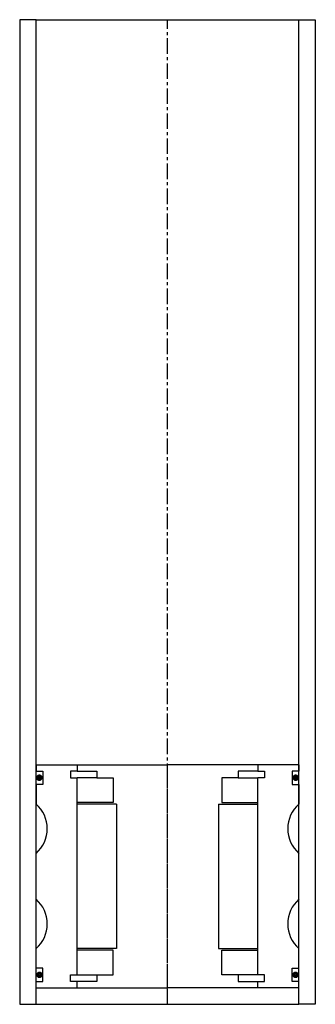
# Model space of a CAD drawing. Extents: x -45 to 45, y -10 to 290.
import ezdxf

# ---------------------------------------------------------------- set-up
doc = ezdxf.new("R2010")
doc.units = 0
doc.header["$LTSCALE"] = 0.15
doc.linetypes.add('CENTER', pattern=[50.8, 31.75, -6.35, 6.35, -6.35])
doc.layers.get('0').update_dxf_attribs({"linetype": 'CONTINUOUS'})
doc.layers.add('CENTER', color=9, linetype='CENTER')

# ---------------------------------------------------------------- blocks, each defined once
blk = doc.blocks.new('6S031090B')
for p, q in [((-40, 34), (-27.5, 34)), ((-40, 34), (-40, 32)), ((-27.5, 34), (0, 34)), ((-27.5, 34), (-27.5, 32)), ((27.5, 34), (0, 34)), ((27.5, 34), (27.5, 32)), ((40, 34), (27.5, 34)), ((40, 34), (40, 32)), ((-40, 32), (-38, 32)), ((-38, 32), (-38, 28)), ((-27.5, 32), (-29.5, 32)), ((-29.5, 32), (-29.5, 30)), ((-27.5, 32), (-21.5, 32)), ((-21.5, 32), (-21.5, 30)), ((27.5, 32), (21.5, 32)), ((21.5, 32), (21.5, 30)), ((27.5, 32), (29.5, 32)), ((29.5, 32), (29.5, 30)), ((40, 32), (38, 32)), ((38, 32), (38, 28)), ((-38, 28), (-40, 28)), ((-40, 28), (-40, 22)), ((-29.5, 30), (-27.5, 30)), ((-27.5, -30), (-27.5, 30)), ((-21.5, 30), (-27.5, 30)), ((-21.5, 30), (-16.5, 30)), ((-16.5, 30), (-16.5, 22.5)), ((21.5, 30), (16.5, 30)), ((16.5, 30), (16.5, 22.5)), ((21.5, 30), (27.5, 30)), ((29.5, 30), (27.5, 30)), ((27.5, -30), (27.5, 30)), ((38, 28), (40, 28)), ((40, 28), (40, 22)), ((-16.5, 22.5), (-27.5, 22.5)), ((-15.5, 22), (-27.5, 22)), ((-15.5, 22), (-15.5, -22)), ((15.5, 22), (15.5, -22)), ((15.5, 22), (27.5, 22)), ((16.5, 22.5), (27.5, 22.5)), ((-40, -7), (-40, 7)), ((40, -7), (40, 7)), ((-40, -28), (-40, -22)), ((-15.5, -22), (-27.5, -22)), ((-16.5, -22.5), (-27.5, -22.5)), ((-16.5, -30), (-16.5, -22.5)), ((15.5, -22), (27.5, -22)), ((16.5, -30), (16.5, -22.5)), ((16.5, -22.5), (27.5, -22.5)), ((40, -28), (40, -22)), ((-38, -28), (-40, -28)), ((-38, -32), (-38, -28)), ((38, -32), (38, -28)), ((38, -28), (40, -28)), ((-40, -34), (-40, -32)), ((-40, -32), (-38, -32)), ((-29.5, -32), (-29.5, -30)), ((-29.5, -30), (-27.5, -30)), ((-27.5, -32), (-29.5, -32)), ((-27.5, -30), (-21.5, -30)), ((-27.5, -34), (-27.5, -32)), ((-21.5, -32), (-27.5, -32)), ((-21.5, -30), (-21.5, -32)), ((-21.5, -30), (-16.5, -30)), ((21.5, -30), (16.5, -30)), ((27.5, -30), (21.5, -30)), ((21.5, -30), (21.5, -32)), ((21.5, -32), (27.5, -32)), ((29.5, -30), (27.5, -30)), ((27.5, -34), (27.5, -32)), ((27.5, -32), (29.5, -32)), ((29.5, -32), (29.5, -30)), ((40, -32), (38, -32)), ((40, -34), (40, -32)), ((-40, -34), (-27.5, -34)), ((-27.5, -34), (0, -34)), ((27.5, -34), (0, -34)), ((40, -34), (27.5, -34))]:
    blk.add_line(p, q)
at = {"const_width": 0.95}
for points in [[(-38.51, 30.04, -1), (-39.56, 30.04, -1)], [(38.51, 30.04, 1), (39.56, 30.04, 1)], [(-38.45, -30.02, -1), (-39.5, -30.02, -1)], [(38.45, -30.02, 1), (39.5, -30.02, 1)]]:
    blk.add_lwpolyline(points, format="xyb", close=True, dxfattribs=at)
for centre, start, end in [((-46.61, 14.5), 311.4096, 48.5904), ((46.61, 14.5), 131.4096, 228.5904), ((-46.61, -14.5), 311.4096, 48.5904), ((46.61, -14.5), 131.4096, 228.5904)]:
    blk.add_arc(centre, 10, start, end)
at = {"layer": 'CENTER'}
blk.add_line((0, -34), (0, 34), dxfattribs=at)

msp = doc.modelspace()

# ---------------------------------------------------------------- linework, layer by layer
for p, q in [((-40, 290), (-45, 290)), ((-45, 290), (-45, -10)), ((-40, -10), (-40, 290)), ((-40, 290), (40, 290)), ((40, -10), (40, 290)), ((40, 290), (45, 290)), ((45, 290), (45, -10)), ((-45, -10), (-40, -10)), ((-40, -10), (40, -10)), ((45, -10), (40, -10))]:
    msp.add_line(p, q)
at = {"layer": 'CENTER'}
msp.add_line((0, -10), (0, 290), dxfattribs=at)

# ---------------------------------------------------------------- block references
msp.add_blockref('6S031090B', (0, 29))

doc.saveas('drawing.dxf')
